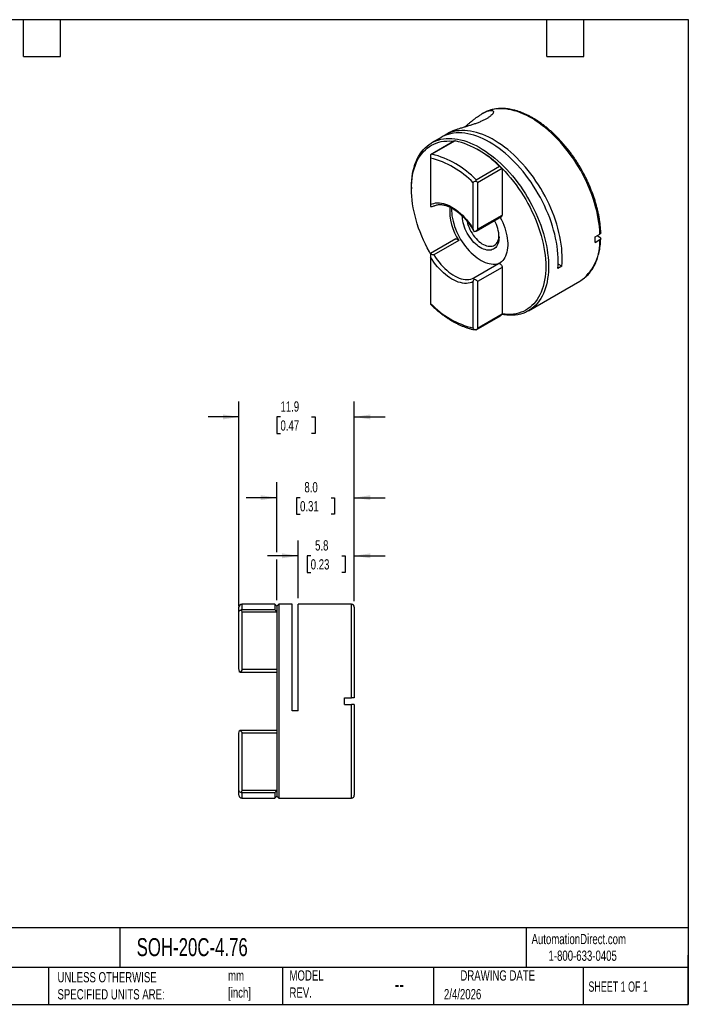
# Model space of a CAD drawing. Header units: millimetres. Extents: x 3 to 137, y 3 to 105.
# Tile 2 of 2: x 68 to 137, y 3 to 105. Entities that reach past the tile are written whole.
import ezdxf

# ---------------------------------------------------------------- set-up
doc = ezdxf.new("R2010")
doc.units = ezdxf.units.MM
doc.header["$LTSCALE"] = 0.5
doc.linetypes.add('SLD-Solid', pattern=[0])
doc.layers.add('DIMENSIONS', color=140, linetype='SLD-Solid', lineweight=25)
doc.layers.add('TEXT', color=140, linetype='SLD-Solid', lineweight=25)
doc.styles.add('SLDTEXTSTYLE0', font='TXT', dxfattribs={"width": 0.7})
doc.styles.add('SLDTEXTSTYLE1', font='TXT', dxfattribs={"width": 0.65})
doc.dimstyles.new('SLDDIMSTYLE1', dxfattribs={"dimtxt": 1.079004, "dimasz": 1.651, "dimexe": 0, "dimexo": 0.0625, "dimgap": 0.269751, "dimtad": 0, "dimtih": 1, "dimtoh": 1, "dimdec": 1, "dimrnd": 1e-09, "dimzin": 12, "dimdsep": 46, "dimtxsty": 'SLDTEXTSTYLE0', "dimsah": 1, "dimcen": 0.09, "dimadec": 0, "dimazin": 3, "dimtfac": 1, "dimtdec": 1, "dimtmove": 0, "dimatfit": 0, "dimfxl": 0, "dimfrac": 2, "dimtolj": 1, "dimtzin": 12, "dimarcsym": 0})
doc.dimstyles.new('SLDDIMSTYLE2', dxfattribs={"dimtxt": 1.079004, "dimasz": 1.651, "dimexe": 0, "dimexo": 0.0625, "dimgap": 0.269751, "dimtad": 0, "dimtih": 1, "dimtoh": 1, "dimdec": 1, "dimrnd": 1e-09, "dimzin": 4, "dimdsep": 46, "dimtxsty": 'SLDTEXTSTYLE0', "dimsah": 1, "dimcen": 0.09, "dimadec": 0, "dimazin": 1, "dimtfac": 1, "dimtdec": 1, "dimtmove": 0, "dimatfit": 0, "dimfxl": 0, "dimfrac": 2, "dimtolj": 1, "dimtzin": 12, "dimarcsym": 0})

# ---------------------------------------------------------------- blocks, each defined once
blk = doc.blocks.new('_D_1')
at = {"layer": 'DIMENSIONS'}
for p, q in [((96.26, 45.09), (96.26, 51.04)), ((102.06, 44.79), (102.06, 51.04)), ((96.26, 49.45), (93.09, 49.45)), ((97.56, 49.45), (97.2, 49.45)), ((97.2, 49.45), (97.2, 47.74)), ((100.77, 49.45), (101.13, 49.45)), ((101.13, 49.45), (101.13, 47.74)), ((102.06, 49.45), (105.24, 49.45)), ((97.2, 47.74), (97.56, 47.74)), ((101.13, 47.74), (100.77, 47.74))]:
    blk.add_line(p, q, dxfattribs=at)
for points in [[(96.26, 49.45), (94.61, 49.71), (94.61, 49.2)], [(102.06, 49.45), (103.72, 49.2), (103.72, 49.71)]]:
    blk.add_solid(points, dxfattribs=at)
at = {"layer": 'DIMENSIONS', "char_height": 1.058, "attachment_point": 1, "style": 'SLDTEXTSTYLE0'}
for s, insert in [('5.8', (98.01, 51.06)), ('0.23', (97.56, 49.1))]:
    blk.add_mtext(s, dxfattribs=dict(at, insert=insert))
blk = doc.blocks.new('_D_2')
at = {"layer": 'DIMENSIONS'}
for p, q in [((94.06, 49.83), (94.06, 57.04)), ((102.06, 44.79), (102.06, 57.04)), ((94.06, 55.45), (90.89, 55.45)), ((96.46, 55.45), (96.1, 55.45)), ((96.1, 55.45), (96.1, 53.74)), ((99.67, 55.45), (100.03, 55.45)), ((100.03, 55.45), (100.03, 53.74)), ((102.06, 55.45), (105.24, 55.45)), ((96.1, 53.74), (96.46, 53.74)), ((100.03, 53.74), (99.67, 53.74)), ((94.06, 44.89), (94.06, 49.07))]:
    blk.add_line(p, q, dxfattribs=at)
for points in [[(94.06, 55.45), (92.41, 55.71), (92.41, 55.2)], [(102.06, 55.45), (103.72, 55.2), (103.72, 55.71)]]:
    blk.add_solid(points, dxfattribs=at)
at = {"layer": 'DIMENSIONS', "char_height": 1.058, "attachment_point": 1, "style": 'SLDTEXTSTYLE0'}
for s, insert in [('8.0', (96.91, 57.06)), ('0.31', (96.46, 55.1))]:
    blk.add_mtext(s, dxfattribs=dict(at, insert=insert))
blk = doc.blocks.new('_D_3')
at = {"layer": 'DIMENSIONS'}
for p, q in [((90.16, 44.27), (90.16, 65.37)), ((102.06, 44.79), (102.06, 65.37)), ((90.16, 63.78), (86.99, 63.78)), ((94.44, 63.78), (94.07, 63.78)), ((94.07, 63.78), (94.07, 62.07)), ((97.64, 63.78), (98.01, 63.78)), ((98.01, 63.78), (98.01, 62.07)), ((102.06, 63.78), (105.24, 63.78)), ((94.07, 62.07), (94.44, 62.07)), ((98.01, 62.07), (97.64, 62.07))]:
    blk.add_line(p, q, dxfattribs=at)
for points in [[(90.16, 63.78), (88.51, 64.04), (88.51, 63.53)], [(102.06, 63.78), (103.72, 63.53), (103.72, 64.04)]]:
    blk.add_solid(points, dxfattribs=at)
at = {"layer": 'DIMENSIONS', "char_height": 1.058, "attachment_point": 1, "style": 'SLDTEXTSTYLE0'}
for s, insert in [('11.9', (94.44, 65.39)), ('0.47', (94.44, 63.43))]:
    blk.add_mtext(s, dxfattribs=dict(at, insert=insert))

msp = doc.modelspace()

# ---------------------------------------------------------------- linework, layer by layer
for p, q in [((115.34, 95.12), (115.25, 95.07)), ((111.02, 92.63), (110.03, 92.06)), ((111.88, 93.12), (111.45, 92.87)), ((112.41, 92.28), (109.92, 90.84)), ((112.47, 92.28), (110.07, 90.89)), ((109.92, 90.84), (109.92, 90.84)), ((109.92, 90.5), (109.92, 85.7)), ((114.89, 91.31), (114.75, 91.4)), ((114.62, 88.26), (117.03, 89.65)), ((117.31, 89.41), (114.77, 87.94)), ((117.31, 89.41), (117.31, 84.62)), ((117.31, 89.41), (117.31, 89.41)), ((107.96, 87.48), (107.96, 87.31)), ((114.34, 83.15), (114.34, 87.94)), ((114.77, 87.94), (114.77, 83.15)), ((114.64, 82.97), (117.25, 84.48)), ((114.77, 83.15), (117.31, 84.62)), ((126.9, 82.38), (127.4, 82.66)), ((127.12, 82.5), (127.4, 82.34)), ((112.53, 82.15), (109.92, 80.64)), ((112.83, 81.98), (110.28, 80.51)), ((126.9, 81.8), (127.4, 82.09)), ((109.92, 80.3), (109.92, 75.5)), ((114.41, 78.13), (116.95, 79.6)), ((123.48, 79.33), (123.06, 79.09)), ((123.48, 79.33), (123.09, 79.56)), ((117.31, 79.21), (114.77, 77.75)), ((117.31, 79.21), (117.31, 74.42)), ((114.34, 72.95), (114.34, 77.75)), ((114.77, 77.75), (114.77, 72.95)), ((120.03, 74.73), (125.33, 77.8)), ((114.64, 72.77), (117.13, 74.21)), ((114.77, 72.95), (117.31, 74.42)), ((117.31, 74.42), (117.31, 74.42)), ((90.16, 43.63), (90.16, 44.15)), ((93.86, 44.45), (90.46, 44.45)), ((90.46, 44.45), (90.46, 43.92)), ((90.46, 43.92), (93.86, 43.92)), ((94.06, 44.25), (93.86, 44.45)), ((93.86, 44.45), (93.86, 43.92)), ((94.26, 44.45), (94.06, 44.25)), ((94.06, 44.25), (94.06, 43.63)), ((95.66, 44.45), (94.26, 44.45)), ((94.26, 44.45), (94.26, 24.45)), ((95.66, 33.45), (95.66, 44.45)), ((101.76, 44.45), (96.26, 44.45)), ((96.26, 33.45), (96.26, 44.45)), ((101.76, 34.8), (101.76, 44.45)), ((102.06, 44.15), (102.06, 34.8)), ((90.16, 37.76), (90.16, 43.63)), ((90.46, 43.63), (90.46, 37.76)), ((94.06, 43.63), (90.46, 43.63)), ((94.06, 43.63), (94.06, 25.27)), ((94.06, 43.63), (94.06, 43.63)), ((90.46, 37.76), (94.06, 37.76)), ((90.26, 37.47), (90.22, 37.46)), ((90.26, 37.46), (94.06, 37.46)), ((101.06, 34.8), (101.76, 34.8)), ((101.06, 34.1), (101.76, 34.1)), ((101.76, 24.45), (101.76, 34.1)), ((102.06, 34.1), (102.06, 24.75)), ((96.26, 33.45), (95.66, 33.45)), ((90.16, 25.27), (90.16, 31.14)), ((90.22, 31.44), (90.26, 31.44)), ((94.06, 31.44), (90.26, 31.44)), ((90.46, 31.14), (90.46, 25.27)), ((94.06, 31.14), (90.46, 31.14)), ((90.16, 24.75), (90.16, 25.27)), ((90.46, 25.27), (94.06, 25.27)), ((93.86, 24.99), (90.46, 24.99)), ((90.46, 24.99), (90.46, 24.45)), ((90.46, 24.45), (93.86, 24.45)), ((93.86, 24.99), (93.86, 24.45)), ((93.86, 24.45), (94.06, 24.65)), ((94.06, 25.27), (94.06, 24.65)), ((94.06, 25.27), (94.06, 25.27)), ((94.06, 24.65), (94.26, 24.45)), ((94.26, 24.45), (101.76, 24.45))]:
    msp.add_line(p, q)
at = {"flags": 128}
for points in [[(127.4, 82.66), (127.38, 83.05), (127.35, 83.44), (127.3, 83.84), (127.24, 84.24), (127.16, 84.65), (127.07, 85.06), (126.96, 85.48), (126.84, 85.89), (126.71, 86.31), (126.56, 86.73), (126.4, 87.15), (126.23, 87.56), (126.04, 87.98), (125.85, 88.39), (125.64, 88.8), (125.42, 89.2), (125.19, 89.59), (124.95, 89.98), (124.7, 90.37), (124.44, 90.74), (124.17, 91.1), (123.89, 91.46), (123.61, 91.8), (123.32, 92.14), (123.02, 92.46), (122.72, 92.77), (122.41, 93.06), (122.1, 93.35), (121.78, 93.61), (121.46, 93.86), (121.14, 94.1), (120.82, 94.32), (120.5, 94.53), (120.17, 94.71), (119.85, 94.88), (119.53, 95.04), (119.21, 95.17), (118.89, 95.29), (118.57, 95.38), (118.26, 95.46), (117.95, 95.52), (117.65, 95.56), (117.35, 95.58), (117.06, 95.58), (116.78, 95.57), (116.5, 95.53), (116.23, 95.48), (115.97, 95.4), (115.72, 95.31), (115.59, 95.25)], [(115.59, 95.25), (115.48, 95.2), (115.34, 95.12)], [(107.96, 87.48), (107.97, 87.85), (107.99, 88.21), (108.03, 88.56), (108.08, 88.9), (108.15, 89.23), (108.23, 89.54), (108.32, 89.85), (108.43, 90.13), (108.55, 90.41), (108.69, 90.67), (108.84, 90.92), (109, 91.14), (109.18, 91.36), (109.37, 91.55), (109.57, 91.73), (109.78, 91.89), (110, 92.04), (110.24, 92.16), (110.48, 92.27), (110.73, 92.36), (110.99, 92.43), (111.26, 92.48), (111.54, 92.51), (111.83, 92.52), (112.12, 92.52), (112.42, 92.49), (112.72, 92.45), (113.03, 92.38), (113.35, 92.3), (113.66, 92.2), (113.98, 92.08), (114.3, 91.94), (114.63, 91.78), (114.95, 91.61), (115.27, 91.42), (115.6, 91.21), (115.92, 90.98), (116.24, 90.74), (116.56, 90.49), (116.87, 90.21), (117.19, 89.93), (117.49, 89.63), (117.79, 89.32), (118.09, 88.99), (118.38, 88.66), (118.66, 88.31), (118.93, 87.95), (119.2, 87.58), (119.46, 87.21), (119.71, 86.82), (119.94, 86.43), (120.17, 86.03), (120.39, 85.63), (120.6, 85.22), (120.79, 84.81), (120.97, 84.39), (121.14, 83.98), (121.3, 83.56), (121.44, 83.14), (121.57, 82.72), (121.69, 82.31), (121.79, 81.89), (121.88, 81.48), (121.95, 81.07), (122.01, 80.67), (122.06, 80.27), (122.09, 79.88), (122.1, 79.5), (122.1, 79.13), (122.09, 78.76), (122.06, 78.41), (122.01, 78.06), (121.95, 77.73), (121.88, 77.4), (121.79, 77.09), (121.69, 76.8), (121.57, 76.52), (121.44, 76.25), (121.3, 76), (121.14, 75.76), (120.97, 75.54), (120.79, 75.33), (120.6, 75.14), (120.39, 74.97), (120.17, 74.82), (119.94, 74.69), (119.71, 74.57), (119.46, 74.47), (119.2, 74.39), (118.93, 74.33), (118.66, 74.29), (118.38, 74.27), (118.09, 74.27), (117.79, 74.28), (117.49, 74.32), (117.27, 74.36)], [(123.06, 79.09), (123.08, 79.45), (123.09, 79.82), (123.09, 80.21), (123.07, 80.6), (123.03, 80.99), (122.98, 81.4), (122.91, 81.81), (122.83, 82.22), (122.74, 82.64), (122.63, 83.06), (122.51, 83.48), (122.37, 83.9), (122.22, 84.33), (122.05, 84.75), (121.87, 85.17), (121.68, 85.59), (121.48, 86.01), (121.27, 86.42), (121.04, 86.82), (120.8, 87.22), (120.56, 87.61), (120.3, 88), (120.03, 88.37), (119.76, 88.74), (119.48, 89.1), (119.19, 89.44), (118.89, 89.77), (118.59, 90.09), (118.28, 90.4), (117.97, 90.7), (117.65, 90.97), (117.33, 91.24), (117, 91.49), (116.68, 91.72), (116.35, 91.93), (116.02, 92.13), (115.69, 92.31), (115.37, 92.48), (115.04, 92.62), (114.72, 92.75), (114.4, 92.85), (114.08, 92.94), (113.76, 93.01), (113.46, 93.06), (113.15, 93.09), (112.86, 93.1), (112.57, 93.09), (112.28, 93.06), (112.01, 93.01), (111.74, 92.94), (111.49, 92.85), (111.24, 92.74), (111.02, 92.63)], [(123.48, 79.33), (123.51, 79.69), (123.52, 80.06), (123.51, 80.44), (123.49, 80.82), (123.46, 81.21), (123.41, 81.61), (123.35, 82.01), (123.27, 82.42), (123.18, 82.83), (123.07, 83.25), (122.95, 83.67), (122.81, 84.08), (122.67, 84.5), (122.51, 84.92), (122.33, 85.34), (122.15, 85.75), (121.95, 86.16), (121.74, 86.57), (121.52, 86.97), (121.29, 87.36), (121.05, 87.75), (120.8, 88.13), (120.54, 88.51), (120.27, 88.87), (119.99, 89.23), (119.71, 89.57), (119.42, 89.9), (119.12, 90.22), (118.82, 90.53), (118.51, 90.83), (118.2, 91.11), (117.89, 91.37), (117.57, 91.63), (117.25, 91.86), (116.92, 92.08), (116.6, 92.29), (116.28, 92.47), (115.95, 92.64), (115.63, 92.79), (115.31, 92.93), (114.99, 93.04), (114.68, 93.14), (114.36, 93.22), (114.06, 93.28), (113.75, 93.32), (113.46, 93.34), (113.17, 93.34), (112.88, 93.32), (112.61, 93.29), (112.34, 93.23), (112.08, 93.16), (111.83, 93.06), (111.59, 92.95), (111.36, 92.82), (111.24, 92.74)], [(109.92, 80.61), (109.81, 80.81), (109.59, 81.22), (109.39, 81.62), (109.2, 82.04), (109.02, 82.45), (108.85, 82.87), (108.7, 83.28), (108.56, 83.7), (108.44, 84.12), (108.33, 84.53), (108.23, 84.95), (108.15, 85.35), (108.08, 85.76), (108.03, 86.16), (107.99, 86.55), (107.97, 86.94), (107.96, 87.31), (107.97, 87.68), (107.99, 88.04), (108.03, 88.39), (108.08, 88.73), (108.15, 89.06), (108.23, 89.37), (108.33, 89.67), (108.44, 89.96), (108.56, 90.23), (108.7, 90.49), (108.85, 90.73), (109.02, 90.95), (109.2, 91.16), (109.39, 91.35), (109.59, 91.53), (109.81, 91.69), (110.03, 91.82), (110.27, 91.94), (110.51, 92.04), (110.77, 92.13), (111.03, 92.19), (111.31, 92.23), (111.59, 92.25), (111.87, 92.26), (112.17, 92.24), (112.32, 92.23)], [(117.31, 89.41), (117.61, 89.1), (117.91, 88.78), (118.19, 88.44), (118.48, 88.09), (118.75, 87.73), (119.01, 87.37), (119.27, 86.99), (119.51, 86.6), (119.75, 86.21), (119.98, 85.81), (120.19, 85.41), (120.39, 85), (120.58, 84.59), (120.76, 84.18), (120.93, 83.76), (121.08, 83.34), (121.22, 82.93), (121.34, 82.51), (121.45, 82.09), (121.55, 81.68), (121.63, 81.27), (121.7, 80.87), (121.75, 80.47), (121.79, 80.08), (121.81, 79.69), (121.82, 79.31), (121.81, 78.94), (121.79, 78.58), (121.75, 78.24), (121.7, 77.9), (121.63, 77.57), (121.55, 77.26), (121.45, 76.96), (121.34, 76.67), (121.22, 76.4), (121.08, 76.14), (120.93, 75.9), (120.76, 75.67), (120.58, 75.46), (120.39, 75.27), (120.19, 75.1), (119.98, 74.94), (119.75, 74.8), (119.51, 74.68), (119.27, 74.58), (119.01, 74.5), (118.75, 74.44), (118.48, 74.4), (118.19, 74.37), (117.91, 74.37), (117.61, 74.38), (117.31, 74.42)], [(109.92, 85.7), (110.09, 85.77), (110.26, 85.82), (110.45, 85.86), (110.64, 85.87), (110.84, 85.87), (111.05, 85.85), (111.26, 85.8), (111.47, 85.74), (111.69, 85.66), (111.91, 85.56), (112.13, 85.44), (112.35, 85.3), (112.57, 85.15), (112.79, 84.98), (113.01, 84.79), (113.22, 84.59), (113.42, 84.38), (113.62, 84.15), (113.82, 83.92), (114, 83.67), (114.18, 83.41), (114.34, 83.15)], [(112.1, 85.35), (112.1, 85.29), (112.1, 85.05), (112.11, 84.79), (112.14, 84.53), (112.19, 84.27), (112.25, 84), (112.32, 83.73), (112.41, 83.45), (112.51, 83.18), (112.62, 82.91), (112.75, 82.64), (112.89, 82.37), (113.03, 82.11), (113.19, 81.86), (113.36, 81.61), (113.54, 81.37), (113.72, 81.15), (113.92, 80.93), (114.11, 80.73), (114.32, 80.54), (114.52, 80.37), (114.73, 80.21), (114.94, 80.06), (115.16, 79.94), (115.37, 79.83), (115.58, 79.73), (115.79, 79.66), (115.99, 79.61), (116.19, 79.57), (116.39, 79.56), (116.57, 79.56), (116.76, 79.58), (116.93, 79.63), (117.09, 79.69), (117.12, 79.7)], [(117, 82.34), (116.99, 82.15), (116.97, 81.97), (116.93, 81.81), (116.88, 81.65), (116.81, 81.51), (116.74, 81.38), (116.65, 81.27), (116.54, 81.18), (116.43, 81.11), (116.3, 81.05), (116.17, 81.01), (116.03, 80.99), (115.88, 80.99), (115.72, 81.01), (115.56, 81.05), (115.39, 81.11), (115.23, 81.18), (115.06, 81.27), (114.89, 81.38), (114.73, 81.51), (114.56, 81.65), (114.41, 81.8), (114.25, 81.97), (114.11, 82.15), (113.97, 82.34), (113.84, 82.53), (113.72, 82.74), (113.61, 82.95), (113.51, 83.16), (113.43, 83.38), (113.36, 83.6), (113.3, 83.81), (113.25, 84.02), (113.22, 84.23), (113.21, 84.43), (113.21, 84.51)], [(117.1, 84.39), (117.1, 84.38), (117.24, 84.12), (117.37, 83.85), (117.48, 83.57), (117.58, 83.3), (117.67, 83.02), (117.74, 82.75), (117.8, 82.48), (117.85, 82.22), (117.88, 81.96), (117.89, 81.7), (117.89, 81.46), (117.88, 81.22), (117.85, 80.99), (117.8, 80.78), (117.74, 80.58), (117.67, 80.39), (117.58, 80.22), (117.48, 80.06), (117.37, 79.92), (117.24, 79.8), (117.1, 79.69), (116.95, 79.6)], [(113.69, 83.97), (113.7, 83.94), (113.75, 83.74), (113.82, 83.53), (113.9, 83.33), (113.99, 83.12), (114.1, 82.92), (114.21, 82.73), (114.34, 82.54), (114.47, 82.36), (114.62, 82.19), (114.76, 82.04), (114.92, 81.9), (115.07, 81.77), (115.23, 81.66), (115.39, 81.57), (115.55, 81.5), (115.71, 81.44), (115.86, 81.4), (116.01, 81.39), (116.16, 81.39), (116.29, 81.41), (116.42, 81.45), (116.53, 81.51), (116.64, 81.59), (116.73, 81.69), (116.81, 81.8), (116.88, 81.93), (116.93, 82.08), (116.97, 82.24), (116.99, 82.41), (116.99, 82.47)], [(112.53, 82.15), (112.54, 82.16), (112.6, 82.16), (112.66, 82.15), (112.72, 82.11), (112.78, 82.05), (112.83, 81.98)], [(114.34, 77.75), (114.18, 77.67), (114, 77.62), (113.82, 77.58), (113.62, 77.57), (113.42, 77.57), (113.22, 77.6), (113.01, 77.64), (112.79, 77.7), (112.57, 77.79), (112.35, 77.89), (112.13, 78.01), (111.91, 78.14), (111.69, 78.3), (111.47, 78.47), (111.26, 78.65), (111.05, 78.85), (110.84, 79.06), (110.64, 79.29), (110.45, 79.53), (110.26, 79.77), (110.09, 80.03), (109.92, 80.3)], [(110.28, 80.51), (110.44, 80.25), (110.62, 80), (110.8, 79.76), (110.99, 79.53), (111.18, 79.31), (111.39, 79.11), (111.59, 78.92), (111.81, 78.74), (112.02, 78.58), (112.24, 78.44), (112.45, 78.31), (112.67, 78.21), (112.88, 78.12), (113.1, 78.05), (113.3, 78), (113.51, 77.97), (113.7, 77.96), (113.89, 77.98), (114.07, 78.01), (114.25, 78.06), (114.41, 78.13)], [(116.95, 79.6), (117, 79.61), (117.06, 79.6), (117.12, 79.57), (117.18, 79.51), (117.24, 79.45), (117.28, 79.37), (117.3, 79.29), (117.31, 79.21)], [(125.33, 77.8), (125.42, 77.85), (125.57, 77.95)]]:
    msp.add_lwpolyline(points, dxfattribs=at)
for centre, radius, start, end in [((110.29, 83.23), 9.3, 43.5798, 76.4255), ((107.8, 81.72), 9.02, 43.5798, 76.4255), ((107.88, 81.85), 9.3, 43.5798, 76.4255), ((108.97, 81.29), 11.65, 44.2463, 59.4372), ((117.68, 85.13), 5.78, 176.7747, 212.934), ((117.17, 84.6), 0.148, 304.9969, 6.3153), ((113.2, 82.22), 3.8, 1.8216, 28.9166), ((122.39, 81.83), 5.02, 309.3688, 3.0005), ((116.46, 81.72), 9.02, 223.5798, 256.4255), ((90.46, 44.15), 0.3, 90, 180), ((101.76, 44.15), 0.3, 0, 90), ((90.46, 24.75), 0.3, 180, 270), ((101.76, 24.75), 0.3, 270, 0)]:
    msp.add_arc(centre, radius, start, end)
for points, knots in [([(127.49, 82.79), (127.49, 82.8), (127.49, 82.93), (127.47, 83.19), (127.44, 83.57), (127.39, 83.95), (127.33, 84.34), (127.26, 84.73), (127.17, 85.12), (127.07, 85.51), (126.96, 85.91), (126.84, 86.31), (126.7, 86.71), (126.55, 87.1), (126.39, 87.5), (126.22, 87.89), (126.04, 88.29), (125.85, 88.67), (125.64, 89.06), (125.43, 89.44), (125.21, 89.81), (124.98, 90.18), (124.73, 90.54), (124.49, 90.89), (124.23, 91.23), (123.96, 91.57), (123.69, 91.89), (123.42, 92.21), (123.13, 92.51), (122.84, 92.81), (122.55, 93.09), (122.25, 93.36), (121.95, 93.61), (121.65, 93.86), (121.34, 94.09), (121.03, 94.3), (120.72, 94.5), (120.41, 94.68), (120.1, 94.85), (119.78, 95), (119.47, 95.14), (119.16, 95.26), (118.85, 95.36), (118.55, 95.45), (118.24, 95.52), (117.95, 95.57), (117.65, 95.6), (117.36, 95.61), (117.08, 95.61), (116.8, 95.59), (116.53, 95.55), (116.27, 95.5), (116.01, 95.42), (115.79, 95.34), (115.66, 95.28), (115.6, 95.25)], [0, 0, 0, 0, 0.001971, 0.02135, 0.040724, 0.060093, 0.079456, 0.098814, 0.118165, 0.13751, 0.156849, 0.176183, 0.195512, 0.214837, 0.234158, 0.253475, 0.27279, 0.292103, 0.311415, 0.330726, 0.350037, 0.369348, 0.388661, 0.407975, 0.427291, 0.446611, 0.465934, 0.485261, 0.504594, 0.523932, 0.543275, 0.562626, 0.581983, 0.601348, 0.62072, 0.640099, 0.659485, 0.678877, 0.698274, 0.717675, 0.737075, 0.756472, 0.77586, 0.795235, 0.814588, 0.833913, 0.8532, 0.872443, 0.891631, 0.910759, 0.929822, 0.948819, 0.967751, 0.986627, 1, 1, 1, 1]), ([(115.7, 95.29), (115.76, 95.32), (115.87, 95.36), (116.01, 95.4), (116.14, 95.42), (116.27, 95.42), (116.38, 95.38), (116.43, 95.3), (116.42, 95.2), (116.37, 95.11), (116.3, 95.01), (116.17, 94.87), (115.96, 94.71), (115.7, 94.55), (115.41, 94.4), (115.09, 94.25), (114.74, 94.11), (114.38, 93.98), (114.02, 93.87), (113.65, 93.75), (113.29, 93.65), (112.94, 93.54), (112.65, 93.45), (112.42, 93.37), (112.24, 93.3), (112.08, 93.23), (111.96, 93.17), (111.91, 93.14), (111.89, 93.12)], [0, 0, 0, 0, 0.033229, 0.066452, 0.100794, 0.135129, 0.183012, 0.23219, 0.280123, 0.304975, 0.329826, 0.372995, 0.41757, 0.45835, 0.500347, 0.540574, 0.581942, 0.62268, 0.664504, 0.707146, 0.750819, 0.797767, 0.845724, 0.880515, 0.915589, 0.948787, 0.98199, 1, 1, 1, 1]), ([(113.46, 93.7), (113.49, 93.73), (113.6, 93.83), (113.78, 93.98), (114.02, 94.18), (114.28, 94.4), (114.57, 94.62), (114.86, 94.82), (115.15, 95.01), (115.43, 95.18), (115.61, 95.25), (115.7, 95.29)], [0, 0, 0, 0, 0.046217, 0.132198, 0.21819, 0.341558, 0.464933, 0.591918, 0.718887, 0.858581, 1, 1, 1, 1]), ([(112.41, 92.28), (112.42, 92.28), (112.42, 92.28), (112.45, 92.28), (112.47, 92.28)], [0, 0, 0, 0, 0.407094, 1, 1, 1, 1]), ([(109.92, 90.84), (109.92, 90.8), (109.92, 90.75), (109.92, 90.62), (109.92, 90.55), (109.92, 90.5)], [0, 0, 0, 0, 0.5, 0.5, 1, 1, 1, 1]), ([(117.03, 89.65), (117.08, 89.6), (117.13, 89.55), (117.23, 89.47), (117.28, 89.44), (117.31, 89.41)], [0, 0, 0, 0, 0.5, 0.5, 1, 1, 1, 1]), ([(114.34, 87.94), (114.34, 88), (114.38, 88.05), (114.48, 88.12), (114.55, 88.13), (114.62, 88.13)], [0, 0, 0, 0, 0.5, 0.5, 1, 1, 1, 1]), ([(114.62, 88.13), (114.66, 88.11), (114.7, 88.08), (114.75, 88.01), (114.77, 87.98), (114.77, 87.94)], [0, 0, 0, 0, 0.5, 0.5, 1, 1, 1, 1]), ([(109.92, 85.5), (109.98, 85.48), (110.05, 85.48), (110.17, 85.51), (110.23, 85.53), (110.28, 85.56)], [0, 0, 0, 0, 0.5, 0.5, 1, 1, 1, 1]), ([(110.29, 85.56), (110.31, 85.57), (110.37, 85.6), (110.49, 85.64), (110.65, 85.68), (110.81, 85.7), (110.97, 85.7), (111.15, 85.68), (111.32, 85.65), (111.51, 85.61), (111.69, 85.54), (111.88, 85.46), (112.08, 85.37), (112.27, 85.26), (112.46, 85.13), (112.66, 84.99), (112.85, 84.84), (113.04, 84.67), (113.23, 84.49), (113.42, 84.3), (113.6, 84.09), (113.77, 83.88), (113.94, 83.66), (114.1, 83.43), (114.26, 83.19), (114.36, 83.01), (114.41, 82.92), (114.42, 82.91)], [0, 0, 0, 0, 0.0207452, 0.066116, 0.1109993, 0.1551547, 0.1985657, 0.2413484, 0.2836594, 0.325646, 0.3674281, 0.4090953, 0.4507116, 0.4923173, 0.533935, 0.5755846, 0.6172769, 0.6590167, 0.7008042, 0.742637, 0.7845107, 0.82642, 0.8683586, 0.9103198, 0.952297, 0.994283, 1, 1, 1, 1]), ([(114.42, 82.91), (114.4, 82.94), (114.38, 82.98), (114.35, 83.06), (114.34, 83.1), (114.34, 83.15)], [0, 0, 0, 0, 0.5, 0.5, 1, 1, 1, 1]), ([(114.77, 83.15), (114.77, 83.09), (114.73, 83.03), (114.6, 82.94), (114.51, 82.91), (114.42, 82.91)], [0, 0, 0, 0, 0.5, 0.5, 1, 1, 1, 1]), ([(127.49, 82.79), (127.49, 82.77), (127.49, 82.74), (127.45, 82.7), (127.42, 82.67), (127.4, 82.66)], [0, 0, 0, 0, 0.30531, 0.724843, 1, 1, 1, 1]), ([(127.4, 82.34), (127.46, 82.3), (127.49, 82.26), (127.49, 82.17), (127.46, 82.12), (127.4, 82.09)], [0, 0, 0, 0, 0.5, 0.5, 1, 1, 1, 1]), ([(125.59, 77.96), (125.66, 78.01), (125.79, 78.11), (125.99, 78.28), (126.18, 78.46), (126.35, 78.67), (126.52, 78.88), (126.67, 79.11), (126.81, 79.36), (126.94, 79.62), (127.05, 79.89), (127.16, 80.18), (127.24, 80.47), (127.32, 80.78), (127.38, 81.1), (127.43, 81.43), (127.47, 81.77), (127.48, 82.03), (127.49, 82.18), (127.49, 82.21)], [0, 0, 0, 0, 0.05931, 0.119866, 0.180524, 0.241327, 0.302308, 0.363488, 0.424874, 0.486459, 0.548231, 0.610167, 0.672244, 0.734434, 0.796714, 0.859058, 0.921447, 0.983865, 1, 1, 1, 1]), ([(109.92, 80.64), (109.92, 80.64), (109.92, 80.63), (109.92, 80.6), (109.92, 80.58)], [0, 0, 0, 0, 0.4956128, 1, 1, 1, 1]), ([(109.92, 80.58), (109.92, 80.53), (109.92, 80.48), (109.92, 80.39), (109.92, 80.34), (109.92, 80.3)], [0, 0, 0, 0, 0.5, 0.5, 1, 1, 1, 1]), ([(109.92, 80.58), (109.98, 80.58), (110.05, 80.57), (110.17, 80.55), (110.23, 80.53), (110.28, 80.51)], [0, 0, 0, 0, 0.5, 0.5, 1, 1, 1, 1]), ([(114.42, 77.99), (114.4, 78.03), (114.4, 78.06), (114.39, 78.11), (114.4, 78.12), (114.41, 78.13)], [0, 0, 0, 0, 0.5, 0.5, 1, 1, 1, 1]), ([(114.42, 77.99), (114.51, 77.98), (114.6, 77.95), (114.73, 77.86), (114.77, 77.8), (114.77, 77.75)], [0, 0, 0, 0, 0.5, 0.5, 1, 1, 1, 1]), ([(109.92, 75.5), (109.92, 75.48), (109.92, 75.44), (109.92, 75.41), (109.92, 75.41), (109.92, 75.41)], [0, 0, 0, 0, 0.3471112, 0.6951888, 1, 1, 1, 1]), ([(109.92, 75.41), (109.94, 75.39), (110.06, 75.28), (110.28, 75.08), (110.58, 74.81), (110.88, 74.56), (111.18, 74.33), (111.49, 74.11), (111.8, 73.9), (112.11, 73.71), (112.43, 73.53), (112.74, 73.37), (113.05, 73.23), (113.36, 73.1), (113.67, 72.99), (113.98, 72.89), (114.27, 72.82), (114.46, 72.78), (114.55, 72.77)], [0, 0, 0, 0, 0.0132567, 0.0794874, 0.1457423, 0.2120214, 0.2783257, 0.344655, 0.4110087, 0.477385, 0.5437807, 0.6101907, 0.6766074, 0.7430177, 0.8094074, 0.8757591, 0.9420513, 1, 1, 1, 1]), ([(117.31, 74.42), (117.28, 74.37), (117.24, 74.3), (117.17, 74.23), (117.14, 74.22), (117.13, 74.21)], [0, 0, 0, 0, 0.52406, 0.899277, 1, 1, 1, 1]), ([(114.62, 72.76), (114.55, 72.76), (114.48, 72.78), (114.38, 72.84), (114.34, 72.89), (114.34, 72.95)], [0, 0, 0, 0, 0.5, 0.5, 1, 1, 1, 1]), ([(114.77, 72.95), (114.77, 72.91), (114.75, 72.88), (114.7, 72.81), (114.66, 72.78), (114.62, 72.76)], [0, 0, 0, 0, 0.5, 0.5, 1, 1, 1, 1]), ([(90.16, 43.63), (90.16, 43.7), (90.19, 43.77), (90.26, 43.85), (90.31, 43.86), (90.36, 43.86)], [0, 0, 0, 0, 0.5, 0.5, 1, 1, 1, 1]), ([(90.36, 43.86), (90.39, 43.84), (90.42, 43.8), (90.45, 43.72), (90.46, 43.68), (90.46, 43.63)], [0, 0, 0, 0, 0.5, 0.5, 1, 1, 1, 1]), ([(93.86, 43.92), (93.86, 43.9), (93.89, 43.85), (93.97, 43.74), (94.01, 43.69), (94.06, 43.63)], [0, 0, 0, 0, 0.5, 0.5, 1, 1, 1, 1]), ([(90.22, 37.46), (90.2, 37.51), (90.19, 37.56), (90.17, 37.66), (90.16, 37.71), (90.16, 37.76)], [0, 0, 0, 0, 0.5, 0.5, 1, 1, 1, 1]), ([(90.46, 37.76), (90.46, 37.69), (90.44, 37.62), (90.35, 37.51), (90.28, 37.48), (90.22, 37.46)], [0, 0, 0, 0, 0.5, 0.5, 1, 1, 1, 1]), ([(102.06, 34.8), (102.06, 34.8), (102.03, 34.8), (101.92, 34.8), (101.84, 34.8), (101.76, 34.8)], [0, 0, 0, 0, 0.5, 0.5, 1, 1, 1, 1]), ([(102.06, 34.1), (102.06, 34.1), (102.03, 34.1), (101.92, 34.1), (101.84, 34.1), (101.76, 34.1)], [0, 0, 0, 0, 0.5, 0.5, 1, 1, 1, 1]), ([(90.22, 31.44), (90.28, 31.43), (90.35, 31.39), (90.44, 31.28), (90.46, 31.21), (90.46, 31.14)], [0, 0, 0, 0, 0.5, 0.5, 1, 1, 1, 1]), ([(90.36, 25.04), (90.31, 25.04), (90.26, 25.06), (90.19, 25.14), (90.16, 25.2), (90.16, 25.27)], [0, 0, 0, 0, 0.5, 0.5, 1, 1, 1, 1]), ([(90.46, 25.27), (90.46, 25.23), (90.45, 25.18), (90.42, 25.1), (90.39, 25.07), (90.36, 25.04)], [0, 0, 0, 0, 0.5, 0.5, 1, 1, 1, 1]), ([(94.06, 25.27), (94.01, 25.22), (93.97, 25.16), (93.89, 25.06), (93.86, 25.01), (93.86, 24.99)], [0, 0, 0, 0, 0.5, 0.5, 1, 1, 1, 1])]:
    msp.add_open_spline(points, degree=3, knots=knots)
for points in [[(110.07, 90.89), (110.02, 90.88), (109.97, 90.86), (109.92, 90.84)], [(114.62, 88.13), (114.62, 88.18), (114.62, 88.22), (114.62, 88.26)], [(109.92, 85.7), (109.92, 85.61), (109.92, 85.55), (109.92, 85.5)], [(126.91, 82.09), (126.91, 82.18), (126.91, 82.28), (126.9, 82.38)], [(126.9, 81.8), (126.91, 81.9), (126.91, 81.99), (126.91, 82.09)], [(114.34, 77.75), (114.34, 77.83), (114.38, 77.91), (114.42, 77.99)], [(90.36, 43.86), (90.39, 43.89), (90.43, 43.91), (90.46, 43.92)], [(101.06, 34.45), (101.06, 34.57), (101.06, 34.69), (101.06, 34.8)], [(101.06, 34.1), (101.06, 34.22), (101.06, 34.34), (101.06, 34.45)], [(90.16, 31.14), (90.16, 31.25), (90.19, 31.35), (90.22, 31.44)], [(90.46, 24.99), (90.43, 25), (90.39, 25.02), (90.36, 25.04)]]:
    msp.add_open_spline(points, degree=3)
at = {"layer": 'TEXT'}
for p, q in [((3.17, 104.78), (136.52, 104.78)), ((67.94, 100.97), (67.94, 104.78)), ((71.75, 100.97), (71.75, 104.78)), ((121.92, 100.97), (121.92, 104.78)), ((125.73, 100.97), (125.73, 104.78)), ((136.52, 104.78), (136.52, 3.17)), ((67.94, 100.97), (71.75, 100.97)), ((121.92, 100.97), (125.73, 100.97)), ((136.52, 11.06), (3.17, 11.06)), ((77.88, 11.06), (77.88, 6.98)), ((119.79, 11.06), (119.79, 6.98)), ((136.52, 3.17), (136.52, 8.26)), ((136.52, 6.98), (3.17, 6.98)), ((70.5, 6.98), (70.5, 3.17)), ((94.65, 6.98), (94.65, 3.17)), ((110.23, 6.98), (110.23, 3.17)), ((125.67, 6.98), (125.67, 3.17)), ((3.17, 3.17), (136.52, 3.17))]:
    msp.add_line(p, q, dxfattribs=at)

# ---------------------------------------------------------------- texts
for s, insert, char_height, attachment_point, style in [('AutomationDirect.com', (120.35, 10.44), 1.0583, 1, 'SLDTEXTSTYLE0'), ('SOH-20C-4.76', (79.6, 10), 1.8521, 1, 'SLDTEXTSTYLE0'), ('1-800-633-0405', (122.1, 8.72), 1.0583, 1, 'SLDTEXTSTYLE0'), ('UNLESS OTHERWISE ^JSPECIFIED UNITS ARE:', (71.43, 6.5), 1.0583, 1, 'SLDTEXTSTYLE0'), ('mm^J[inch]', (89.03, 6.68), 1.058, 1, 'SLDTEXTSTYLE0'), ('MODEL ^JREV.', (95.37, 6.68), 1.0583, 1, 'SLDTEXTSTYLE0'), ('DRAWING DATE', (116.86, 6.68), 1.0583, 2, 'SLDTEXTSTYLE0'), ('--', (106.21, 6.04), 1.587, 1, 'SLDTEXTSTYLE0'), ('SHEET 1 OF 1', (126.22, 5.53), 1.0583, 1, 'SLDTEXTSTYLE1'), ('2/4/2026', (111.31, 4.75), 1.058, 1, 'SLDTEXTSTYLE0')]:
    msp.add_mtext(s, dxfattribs=dict(at, insert=insert, char_height=char_height, attachment_point=attachment_point, style=style))

# ---------------------------------------------------------------- dimensions: what is measured, and where the dimension line sits
at = {"layer": 'DIMENSIONS'}
for base, p2, picture, middle in [((90.16, 63.78), (90.16, 43.63), '_D_3', (96.04, 63.78)), ((96.26, 49.45), (96.26, 44.45), '_D_1', (99.16, 49.45))]:
    dim = msp.add_linear_dim(base=base, p1=(102.06, 44.15), p2=p2, angle=0, dimstyle='SLDDIMSTYLE1', dxfattribs=at)
    dim.commit()
    dim.dimension.update_dxf_attribs({"geometry": picture, "text_midpoint": middle, "dimtype": 160})
dim = msp.add_linear_dim(base=(94.06, 55.45), p1=(102.06, 44.15), p2=(94.06, 44.25), dimstyle='SLDDIMSTYLE2', dxfattribs=at)
dim.commit()
dim.dimension.update_dxf_attribs({"geometry": '_D_2', "text_midpoint": (98.06, 55.45), "dimtype": 160})

doc.saveas('drawing.dxf')
